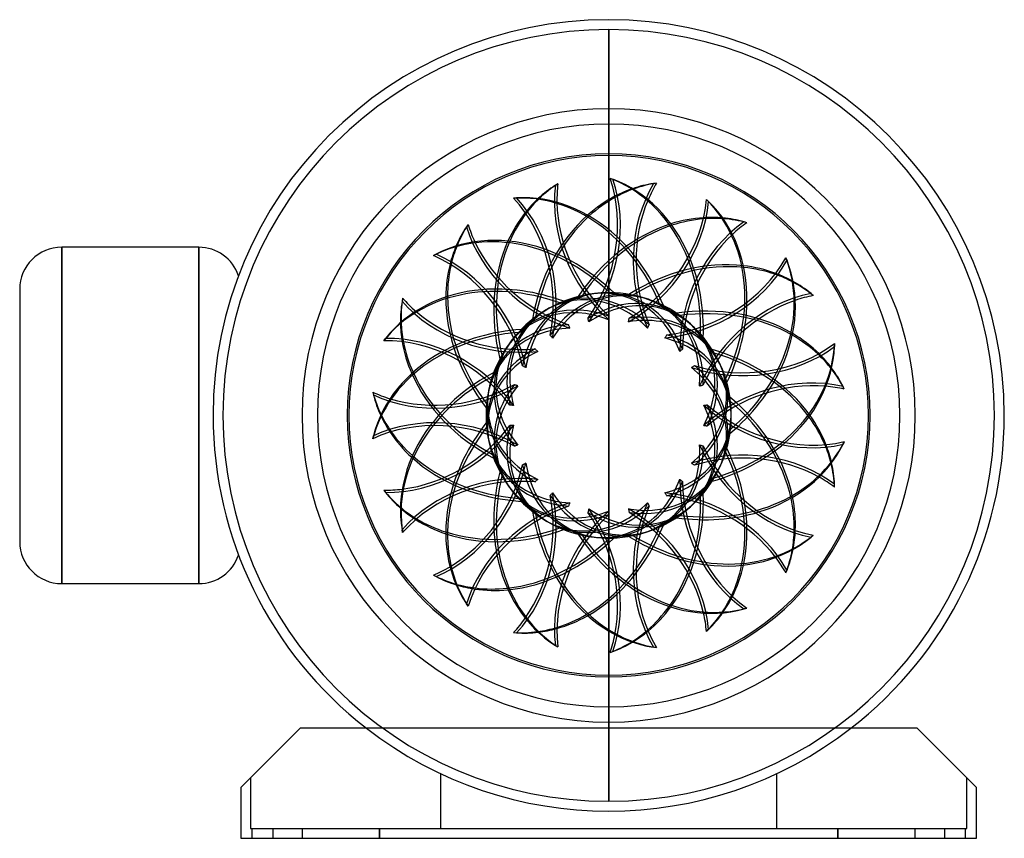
# Model space of a CAD drawing. Header units: millimetres. Extents: x -238 to 160, y -171 to 160.
import ezdxf

# ---------------------------------------------------------------- set-up
doc = ezdxf.new("R2010")
doc.units = ezdxf.units.MM
doc.layers.add('HIDDEN', color=7, linetype='Continuous')
doc.layers.add('THICK', color=7, linetype='Continuous')

msp = doc.modelspace()

# ---------------------------------------------------------------- linework, layer by layer
at = {"layer": 'HIDDEN'}
for p, q in [((0, 105.76), (0, 156)), ((0, 156), (0, 105.76)), ((0, 0), (0, 75.16)), ((0, 75.16), (0, 0)), ((-221.2, -68), (-221.2, 68)), ((-221.2, 68), (-221.2, 68)), ((-165.8, 68), (-165.8, 68)), ((-165.8, -68), (-165.8, 68)), ((-149.7, 56.47), (-149.7, 56.47)), ((-238.2, 51), (-238.2, 51)), ((0.04, 39.64), (0.06, 39.88)), ((0.06, 39.88), (0.09, 40.12)), ((-16.16, 36.46), (-16.23, 36.69)), ((-16.09, 36.23), (-16.16, 36.46)), ((-16, 36.01), (-16.09, 36.23)), ((-15.91, 35.78), (-16, 36.01)), ((0.02, 39.16), (0.03, 39.4)), ((0.02, 38.91), (0.02, 39.16)), ((0.03, 38.67), (0.02, 38.91)), ((0.03, 39.4), (0.04, 39.64)), ((15.95, 35.76), (16.05, 35.98)), ((16.05, 35.98), (16.16, 36.2)), ((16.16, 36.2), (16.28, 36.41)), ((16.28, 36.41), (16.4, 36.61)), ((-15.81, 35.56), (-15.91, 35.78)), ((-15.7, 35.34), (-15.81, 35.56)), ((15.76, 35.31), (15.85, 35.54)), ((15.85, 35.54), (15.95, 35.76)), ((-29.6, 26.74), (-29.75, 26.92)), ((-29.43, 26.56), (-29.6, 26.74)), ((-29.26, 26.39), (-29.43, 26.56)), ((-29.09, 26.22), (-29.26, 26.39)), ((-28.9, 26.06), (-29.09, 26.22)), ((-28.71, 25.9), (-28.9, 26.06)), ((28.76, 25.85), (28.93, 26.02)), ((28.93, 26.02), (29.12, 26.19)), ((29.12, 26.19), (29.3, 26.35)), ((29.3, 26.35), (29.49, 26.5)), ((29.49, 26.5), (29.68, 26.64)), ((29.68, 26.64), (29.88, 26.78)), ((-37.91, 12.39), (-38.13, 12.49)), ((-37.69, 12.29), (-37.91, 12.39)), ((-37.47, 12.2), (-37.69, 12.29)), ((-37.24, 12.12), (-37.47, 12.2)), ((-37, 12.05), (-37.24, 12.12)), ((-36.76, 11.98), (-37, 12.05)), ((36.78, 11.92), (37.02, 12)), ((37.02, 12), (37.25, 12.08)), ((37.25, 12.08), (37.48, 12.15)), ((37.48, 12.15), (37.72, 12.21)), ((37.72, 12.21), (37.95, 12.26)), ((37.95, 12.26), (38.19, 12.31)), ((0, -87.21), (0, 0)), ((0, 0), (0, -87.21)), ((-39.67, -4.11), (-39.91, -4.1)), ((-39.43, -4.1), (-39.67, -4.11)), ((-39.19, -4.09), (-39.43, -4.1)), ((-38.95, -4.07), (-39.19, -4.09)), ((-38.7, -4.04), (-38.95, -4.07)), ((-38.46, -4.01), (-38.7, -4.04)), ((38.45, -4.07), (38.7, -4.09)), ((38.7, -4.09), (38.94, -4.11)), ((38.94, -4.11), (39.18, -4.15)), ((39.18, -4.15), (39.42, -4.19)), ((39.42, -4.19), (39.66, -4.23)), ((39.66, -4.23), (39.89, -4.29)), ((-34.57, -19.89), (-34.79, -19.98)), ((-34.35, -19.79), (-34.57, -19.89)), ((-34.14, -19.68), (-34.35, -19.79)), ((-33.92, -19.56), (-34.14, -19.68)), ((-33.71, -19.44), (-33.92, -19.56)), ((-33.5, -19.3), (-33.71, -19.44)), ((33.47, -19.36), (33.69, -19.48)), ((33.69, -19.48), (33.9, -19.6)), ((33.9, -19.6), (34.11, -19.73)), ((34.11, -19.73), (34.31, -19.86)), ((34.31, -19.86), (34.51, -20)), ((34.51, -20), (34.7, -20.14)), ((-23.03, -31.67), (-23.18, -31.86)), ((-22.89, -31.47), (-23.03, -31.67)), ((-22.75, -31.26), (-22.89, -31.47)), ((22.7, -31.3), (22.85, -31.49)), ((22.85, -31.49), (23, -31.69)), ((23, -31.69), (23.14, -31.89)), ((-23.5, -32.23), (-23.66, -32.4)), ((-23.34, -32.05), (-23.5, -32.23)), ((-23.18, -31.86), (-23.34, -32.05)), ((23.14, -31.89), (23.27, -32.1)), ((23.27, -32.1), (23.39, -32.3)), ((23.39, -32.3), (23.51, -32.51)), ((-8.36, -39), (-8.43, -39.23)), ((-8.28, -38.77), (-8.36, -39)), ((-8.22, -38.54), (-8.28, -38.77)), ((-8.16, -38.3), (-8.22, -38.54)), ((-8.11, -38.06), (-8.16, -38.3)), ((-8.07, -37.81), (-8.11, -38.06)), ((8.01, -37.83), (8.07, -38.07)), ((8.07, -38.07), (8.12, -38.31)), ((8.12, -38.31), (8.17, -38.55)), ((8.17, -38.55), (8.2, -38.79)), ((8.2, -38.79), (8.23, -39.03)), ((8.23, -39.03), (8.25, -39.26)), ((-238.2, -51), (-238.2, -51)), ((-149.7, -56.47), (-149.7, -56.47)), ((-221.2, -68), (-221.2, -68)), ((-165.8, -68), (-165.8, -68)), ((0, -156), (0, -105.76)), ((0, -105.76), (0, -156)), ((-124.8, -126.48), (-124.8, -126.48)), ((-124.8, -126.48), (-124.8, -126.48)), ((124.8, -126.48), (124.8, -126.48)), ((124.8, -126.48), (124.8, -126.48)), ((-144.8, -146.48), (-144.8, -146.48)), ((-144.8, -146.48), (-144.8, -167)), ((-68, -144.83), (-68, -144.83)), ((-68, -144.83), (-68, -144.83)), ((-68, -144.83), (-68, -167)), ((68, -144.83), (68, -144.83)), ((68, -144.83), (68, -144.83)), ((68, -167), (68, -144.83)), ((144.8, -146.48), (144.8, -146.48)), ((144.8, -167), (144.8, -146.48)), ((-148.8, -150.48), (-148.8, -150.48)), ((148.8, -150.48), (148.8, -150.48)), ((-144.8, -167), (-144.8, -167)), ((-144.8, -167), (144.8, -167)), ((-144.25, -167), (-144.25, -171)), ((-144.25, -167), (-144.25, -171)), ((-144.25, -167), (-144.25, -171)), ((-135.75, -171), (-135.75, -167)), ((-135.75, -171), (-135.75, -167)), ((-135.75, -171), (-135.75, -167)), ((-124, -167), (-124, -171)), ((-124, -167), (-124, -167)), ((-124, -167), (-124, -167)), ((-92.72, -167.57), (-92.72, -167)), ((-92.72, -167), (-92.72, -167.57)), ((-68, -167), (-68, -167)), ((-68, -167), (-68, -167)), ((68, -167), (68, -167)), ((68, -167), (68, -167)), ((92.72, -167), (92.72, -167.57)), ((92.72, -167.57), (92.72, -167)), ((124, -171), (124, -167)), ((124, -167), (124, -167)), ((124, -167), (124, -167)), ((135.75, -167), (135.75, -171)), ((135.75, -167), (135.75, -171)), ((135.75, -167), (135.75, -171)), ((144.25, -171), (144.25, -167)), ((144.25, -171), (144.25, -167)), ((144.25, -171), (144.25, -167)), ((144.8, -167), (144.8, -167)), ((-148.8, -171), (-148.8, -171)), ((-124, -171), (-124, -171)), ((-124, -171), (-124, -171)), ((-92.72, -168.14), (-92.72, -167.57)), ((-92.72, -167.57), (-92.72, -168.14)), ((-92.72, -168.71), (-92.72, -168.14)), ((-92.72, -168.14), (-92.72, -168.71)), ((-92.72, -169.29), (-92.72, -168.71)), ((-92.72, -168.71), (-92.72, -169.29)), ((-92.72, -169.86), (-92.72, -169.29)), ((-92.72, -169.29), (-92.72, -169.86)), ((-92.72, -170.43), (-92.72, -169.86)), ((-92.72, -169.86), (-92.72, -170.43)), ((-92.72, -171), (-92.72, -170.43)), ((-92.72, -170.43), (-92.72, -171)), ((92.72, -167.57), (92.72, -168.14)), ((92.72, -168.14), (92.72, -167.57)), ((92.72, -168.14), (92.72, -168.71)), ((92.72, -168.71), (92.72, -168.14)), ((92.72, -168.71), (92.72, -169.29)), ((92.72, -169.29), (92.72, -168.71)), ((92.72, -169.29), (92.72, -169.86)), ((92.72, -169.86), (92.72, -169.29)), ((92.72, -169.86), (92.72, -170.43)), ((92.72, -170.43), (92.72, -169.86)), ((92.72, -170.43), (92.72, -171)), ((92.72, -171), (92.72, -170.43)), ((124, -171), (124, -171)), ((124, -171), (124, -171)), ((148.8, -171), (148.8, -171))]:
    msp.add_line(p, q, dxfattribs=at)
for radius, start, end in [(156, 0, 180), (49.6, 96.2252, 115.8525), (49.6, 72.2252, 91.8525), (49.6, 48.2252, 67.8525), (49.6, 120.2252, 139.8525), (49.6, 24.2252, 43.8525), (49.6, 144.2252, 163.8525), (49.6, 0.2252, 19.8525), (49.6, 168.2252, 180), (156, 180, 0), (0.001, 180, 0), (0.001, 0, 180), (49.6, 180, 187.8524), (49.6, 336.2252, 355.8525), (49.6, 192.2252, 211.8524), (49.6, 312.2252, 331.8525), (49.6, 216.2252, 235.8525), (49.6, 288.2252, 307.8525), (49.6, 240.2252, 259.8525), (49.6, 264.2252, 283.8525), (160, 232.2322, 307.7677)]:
    msp.add_arc((0, 0), radius, start, end, dxfattribs=at)
for centre, major_axis, ratio, start_param, end_param in [((-24.49, 25.83), (22.99, 70.76), 0.809017, -1.217879, -0.037098), ((25.03, 77.03), (27.28, -47.25), 0.809017, -2.31976, -1.181021), ((28.15, 20.05), (-7.78, 73.99), 0.809017, 0.182614, 0.309043), ((54.2, 60.19), (5.7, -54.26), 0.809017, -2.31976, -1.181021), ((-32.88, 13.64), (-7.78, 73.99), 0.809017, -1.217879, -0.037098), ((17.56, 29.77), (-37.2, 64.43), 0.809017, 0.182614, 0.309043), ((18.58, 30.36), (37.2, -64.43), 0.809017, -2.943854, -2.812663), ((29.32, 20.18), (7.78, -73.99), 0.809017, -2.943854, -2.812663), ((26.04, 77.62), (-27.28, 47.25), 0.809017, 0.96933, 1.936302), ((55.36, 60.32), (-5.7, 54.26), 0.809017, 0.96933, 1.936302), ((-11.86, 33.56), (49.78, 55.29), 0.809017, -1.217879, -0.037098), ((28.15, 20.05), (-7.78, 73.99), 0.809017, 0.523599, 1.230431), ((29.32, 20.18), (7.78, -73.99), 0.809017, -2.606681, -1.923714), ((34.99, 6.5), (-22.99, -70.76), 0.809017, -2.943854, -2.812663), ((33.88, 6.87), (22.99, 70.76), 0.809017, 0.182614, 0.309043), ((-35.58, -0.91), (-37.2, 64.43), 0.809017, -1.217879, -0.037098), ((-8.47, 80.55), (44.14, -32.07), 0.809017, -2.31976, -1.181021), ((33.88, 6.87), (22.99, 70.76), 0.809017, 0.523599, 1.230431), ((34.99, 6.5), (-22.99, -70.76), 0.809017, -2.606681, -1.923714), ((73.99, 32.95), (-16.86, -51.89), 0.809017, -2.31976, -1.181021), ((-31.71, 13.76), (7.78, -73.99), 0.809017, 1.911162, 2.391197), ((75.11, 32.58), (16.86, 51.89), 0.809017, 0.96933, 1.936302), ((3.94, 34.34), (-60.19, 43.73), 0.809017, 0.182614, 0.309043), ((4.63, 35.29), (60.19, -43.73), 0.809017, -2.943854, -2.812663), ((-7.78, 81.5), (-44.14, 32.07), 0.809017, 0.96933, 1.936302), ((17.56, 29.77), (-37.2, 64.43), 0.809017, 0.523599, 1.230431), ((18.58, 30.36), (37.2, -64.43), 0.809017, -2.606681, -1.923714), ((-34.56, -0.33), (37.2, -64.43), 0.809017, 1.911162, 2.391197), ((-23.37, 25.47), (-22.99, -70.76), 0.809017, 1.911162, 2.391197), ((33.74, -7.5), (49.78, 55.29), 0.809017, 0.523599, 1.230431), ((34.61, -8.29), (-49.78, -55.29), 0.809017, -2.606681, -1.923714), ((2.81, 35.48), (67.97, 30.26), 0.809017, -1.217879, -0.037098), ((34.61, -8.29), (-49.78, -55.29), 0.809017, -2.943854, -2.812663), ((33.74, -7.5), (49.78, 55.29), 0.809017, 0.182614, 0.309043), ((-32.13, -15.31), (-60.19, 43.73), 0.809017, -1.217879, -0.037098), ((-31.44, -14.36), (60.19, -43.73), 0.809017, 1.911162, 2.391197), ((6.87, 0.72), (-5.04, 47.92), 0.809017, -0.34236, 0.766868), ((3.94, 34.34), (-60.19, 43.73), 0.809017, 0.523599, 1.230431), ((4.63, 35.29), (60.19, -43.73), 0.809017, -2.606681, -1.923714), ((5.98, 3.45), (-24.09, 41.73), 0.809017, -0.34236, 0.766868), ((-8.04, -0.85), (-4.98, 47.39), 0.809017, -0.79217, 0.408491), ((-6.87, -0.72), (5.04, -47.92), 0.809017, 2.374724, 3.483952), ((7, 4.04), (23.83, -41.27), 0.809017, 2.733102, 3.326137), ((-7.69, 2.5), (14.73, 45.32), 0.809017, -0.79217, 0.408491), ((6.57, -2.13), (14.89, 45.83), 0.809017, -0.34236, 0.766868), ((0, 0), (-42.95, -24.8), 1, -2.062064, -1.985745), ((-6.57, 2.13), (-14.89, -45.83), 0.809017, 2.374724, 3.483952), ((8.04, 0.85), (4.98, -47.39), 0.809017, 2.733102, 3.326137), ((-6.01, 5.41), (31.89, 35.41), 0.809017, -0.79217, 0.408491), ((81, 0), (-36.51, -40.55), 0.809017, -2.31976, -1.181021), ((-40.5, 70.14), (53.37, -11.34), 0.809017, -2.31976, -1.181021), ((-7, -4.04), (-23.83, 41.27), 0.809017, -0.79217, 0.408491), ((-5.98, -3.45), (24.09, -41.73), 0.809017, 2.374724, 3.483952), ((4.75, 6.54), (38.55, -28.01), 0.809017, 2.733102, 3.326137), ((0, 0), (-29.15, -40.13), 1, -2.062064, -1.985745), ((0, 0), (-49.33, -5.18), 1, -2.062064, -1.985745), ((7.69, -2.5), (-14.73, -45.32), 0.809017, 2.733102, 3.326137), ((-5.13, 4.62), (-32.24, -35.81), 0.809017, 2.374724, 3.483952), ((81.87, -0.78), (36.51, 40.55), 0.809017, 0.96933, 1.936302), ((-10.99, 32.77), (-49.78, -55.29), 0.809017, 1.911162, 2.391197), ((-40.26, 71.29), (-53.37, 11.34), 0.809017, 0.96933, 1.936302), ((4.06, 5.59), (-38.98, 28.32), 0.809017, -0.34236, 0.766868), ((5.13, -4.62), (32.24, 35.81), 0.809017, -0.34236, 0.766868), ((27.77, -20.58), (67.97, 30.26), 0.809017, 0.523599, 1.230431), ((28.25, -21.65), (-67.97, -30.26), 0.809017, -2.606681, -1.923714), ((-10.37, 32.97), (-72.77, 15.47), 0.809017, 0.182614, 0.309043), ((-10.13, 34.12), (72.77, -15.47), 0.809017, -2.943854, -2.812663), ((-4.06, -5.59), (38.98, -28.32), 0.809017, 2.374724, 3.483952), ((-3.29, 7.39), (43.54, 19.38), 0.809017, -0.79217, 0.408491), ((0, 0), (-47.17, 15.33), 1, -2.062064, -1.985745), ((-2.81, 6.31), (-44.02, -19.6), 0.809017, 2.374724, 3.483952), ((-23.13, -27.05), (-72.77, 15.47), 0.809017, -1.217879, -0.037098), ((-22.89, -25.9), (72.77, -15.47), 0.809017, 1.911162, 2.391197), ((-4.75, -6.54), (-38.55, 28.01), 0.809017, -0.79217, 0.408491), ((1.68, 7.91), (46.61, -9.91), 0.809017, 2.733102, 3.326137), ((0, 0), (-10.31, -48.52), 1, -2.062064, -1.985745), ((2.81, -6.31), (44.02, 19.6), 0.809017, -0.34236, 0.766868), ((6.01, -5.41), (-31.89, -35.41), 0.809017, 2.733102, 3.326137), ((1.44, 6.76), (-47.13, 10.02), 0.809017, -0.34236, 0.429171), ((17, 31.27), (74.4, 0), 0.809017, -1.217879, -0.037098), ((-1.44, -6.76), (47.13, -10.02), 0.809017, 2.374724, 3.226277), ((-1.68, -7.91), (-46.61, 9.91), 0.809017, -0.79217, 0.052713), ((17, -30.1), (74.4, 0), 0.809017, 0.523599, 1.230431), ((17, -31.27), (-74.4, 0), 0.809017, -2.606681, -1.923714), ((28.25, -21.65), (-67.97, -30.26), 0.809017, -2.943854, -2.812663), ((27.77, -20.58), (67.97, 30.26), 0.809017, 0.182614, 0.309043), ((0, 8.08), (47.66, 0), 0.809017, -0.79217, 0.408491), ((0, -6.91), (48.19, 0), 0.809017, -0.34236, 0.766868), ((0, 6.91), (-48.19, 0), 0.809017, 2.374724, 3.483952), ((0, 0), (-36.86, 33.19), 1, -2.062064, -1.985745), ((-10.37, 32.97), (-72.77, 15.47), 0.809017, 0.523599, 1.230431), ((-10.13, 34.12), (72.77, -15.47), 0.809017, -2.606681, -1.923714), ((-10.37, -32.97), (72.77, 15.47), 0.809017, 1.911162, 2.391197), ((74, -32.94), (-49.84, -22.19), 0.809017, -2.31976, -1.181021), ((3.29, -7.39), (-43.54, -19.38), 0.809017, 2.733102, 3.326137), ((3.29, 34.41), (-67.97, -30.26), 0.809017, 1.911162, 2.391197), ((-65.53, 47.61), (53.37, 11.34), 0.809017, -2.31976, -1.181021), ((-65.77, 48.76), (-53.37, -11.34), 0.809017, 0.96933, 1.936302), ((-10.13, -34.12), (-72.77, -15.47), 0.809017, -1.217879, -0.037098), ((-1.68, 7.91), (46.61, 9.91), 0.809017, 2.733102, 3.088879), ((0, 0), (-10.31, 48.52), 1, 1.079529, 1.155848), ((1.44, -6.76), (47.13, 10.02), 0.809017, 2.374724, 2.712422), ((1.68, -7.91), (-46.61, -9.91), 0.809017, -0.79217, -0.461142), ((74.47, -34.02), (49.84, 22.19), 0.809017, 0.96933, 1.936302), ((-1.44, 6.76), (-47.13, -10.02), 0.809017, -0.34236, -0.084684), ((-2.81, -6.31), (44.02, -19.6), 0.809017, -0.34236, 0.766868), ((3.29, -34.41), (67.97, -30.26), 0.809017, 0.523599, 1.230431), ((2.81, -35.48), (-67.97, 30.26), 0.809017, -2.606681, -1.923714), ((-22.89, 25.9), (-72.77, -15.47), 0.809017, 0.182614, 0.309043), ((-23.13, 27.05), (72.77, 15.47), 0.809017, -2.943854, -2.812663), ((-1.44, -6.76), (47.13, -10.02), 0.809017, -3.056908, -2.799233), ((-1.68, -7.91), (-46.61, 9.91), 0.809017, 0.052713, 0.408491), ((-1.44, 6.76), (-47.13, -10.02), 0.809017, -0.084684, 0.766868), ((-1.68, 7.91), (46.61, 9.91), 0.809017, 3.088879, 3.326137), ((1.68, -7.91), (-46.61, -9.91), 0.809017, -0.461142, 0.408491), ((1.44, 6.76), (-47.13, 10.02), 0.809017, 0.429171, 0.766868), ((0, 0), (0, -0.001), 1, -1.570796, 1.570796), ((0, 0), (0, 0.001), 1, -1.570796, 1.570796), ((3.29, 7.39), (43.54, -19.38), 0.809017, -0.79217, 0.408491), ((0, 0), (-20.17, 45.31), 1, -2.062064, -1.989675), ((0, 0), (-20.17, 45.31), 1, -1.989675, -1.985745), ((3.94, -34.34), (60.19, 43.73), 0.809017, 1.911162, 2.391197), ((1.44, -6.76), (47.13, 10.02), 0.809017, 2.712422, 3.483952), ((2.81, 6.31), (-44.02, 19.6), 0.809017, 2.374724, 3.483952), ((0, -8.08), (-47.66, 0), 0.809017, 2.733102, 3.326137), ((-79.23, 16.84), (44.14, 32.07), 0.809017, -2.31976, -1.181021), ((-79.92, 17.79), (-44.14, -32.07), 0.809017, 0.96933, 1.936302), ((4.63, -35.29), (-60.19, -43.73), 0.809017, -1.217879, -0.037098), ((0, 0), (-29.15, 40.13), 1, 1.079529, 1.155848), ((-4.75, 6.54), (38.55, 28.01), 0.809017, 2.733102, 3.326137), ((4.06, -5.59), (38.98, 28.32), 0.809017, 2.374724, 3.483952), ((4.75, -6.54), (-38.55, -28.01), 0.809017, -0.79217, 0.408491), ((-4.06, 5.59), (-38.98, -28.32), 0.809017, -0.34236, 0.766868), ((28.25, 21.65), (67.97, -30.26), 0.809017, -1.217879, -0.037098), ((17, 30.1), (-74.4, 0), 0.809017, 1.911162, 2.391197), ((17, -31.27), (-74.4, 0), 0.809017, -2.943854, -2.812663), ((17, -30.1), (74.4, 0), 0.809017, 0.182614, 0.309043), ((-5.13, -4.62), (32.24, -35.81), 0.809017, -0.34236, 0.766868), ((54.2, -60.19), (-54.56, 0), 0.809017, -2.31976, -1.181021), ((54.2, -61.37), (54.56, 0), 0.809017, 0.96933, 1.936302), ((-11.86, -33.56), (-49.78, 55.29), 0.809017, -2.606681, -1.923714), ((-10.99, -32.77), (49.78, -55.29), 0.809017, 0.523599, 1.230431), ((-22.89, 25.9), (-72.77, -15.47), 0.809017, 0.523599, 1.230431), ((-23.13, 27.05), (72.77, 15.47), 0.809017, -2.606681, -1.923714), ((-79.23, -16.84), (27.28, 47.25), 0.809017, -2.31976, -1.181021), ((7, -4.04), (-23.83, -41.27), 0.809017, -0.79217, 0.408491), ((6.01, 5.41), (31.89, -35.41), 0.809017, -0.79217, 0.408491), ((-80.24, -16.26), (-27.28, -47.25), 0.809017, 0.96933, 1.936302), ((17.56, -29.77), (37.2, 64.43), 0.809017, 1.911162, 2.391197), ((5.98, -3.45), (24.09, 41.73), 0.809017, 2.374724, 3.483952), ((5.13, 4.62), (-32.24, 35.81), 0.809017, 2.374724, 3.483952), ((-3.29, -7.39), (-43.54, 19.38), 0.809017, 2.733102, 3.326137), ((0, 0), (0, 49.6), 1, -2.062064, -1.985745), ((18.58, -30.36), (-37.2, -64.43), 0.809017, -1.217879, -0.037098), ((0, 0), (-42.95, 24.8), 1, 1.079529, 1.155848), ((-7, 4.04), (23.83, 41.27), 0.809017, 2.733102, 3.326137), ((-6.57, -2.13), (14.89, -45.83), 0.809017, -0.34236, 0.766868), ((-5.98, 3.45), (-24.09, -41.73), 0.809017, -0.34236, 0.766868), ((-65.53, -47.61), (5.7, 54.26), 0.809017, -2.31976, -1.181021), ((8.04, -0.85), (-4.98, -47.39), 0.809017, -0.79217, 0.408491), ((25.03, -77.03), (-49.84, 22.19), 0.809017, -2.31976, -1.181021), ((-23.37, -25.47), (22.99, -70.76), 0.809017, 0.523599, 1.230431), ((-66.7, -47.49), (-5.7, -54.26), 0.809017, 0.96933, 1.936302), ((6.87, -0.72), (5.04, 47.92), 0.809017, 2.374724, 3.483952), ((7.69, 2.5), (14.73, -45.32), 0.809017, -0.79217, 0.408491), ((-6.01, -5.41), (-31.89, 35.41), 0.809017, 2.733102, 3.326137), ((24.55, -78.11), (49.84, -22.19), 0.809017, 0.96933, 1.936302), ((-24.49, -25.83), (-22.99, 70.76), 0.809017, -2.606681, -1.923714), ((-31.44, 14.36), (-60.19, -43.73), 0.809017, 0.182614, 0.309043), ((-32.13, 15.31), (60.19, 43.73), 0.809017, -2.943854, -2.812663), ((28.15, -20.05), (7.78, 73.99), 0.809017, 1.911162, 2.391197), ((-6.87, 0.72), (-5.04, -47.92), 0.809017, -0.34236, 0.766868), ((6.57, 2.13), (-14.89, 45.83), 0.809017, 2.374724, 3.483952), ((-41.61, -70.51), (16.86, -51.89), 0.809017, 0.96933, 1.936302), ((-40.5, -70.15), (-16.86, 51.89), 0.809017, -2.31976, -1.181021), ((-8.46, -80.55), (-36.51, 40.55), 0.809017, -2.31976, -1.181021), ((-9.34, -81.34), (36.51, -40.55), 0.809017, 0.96933, 1.936302), ((27.77, 20.58), (-67.97, 30.26), 0.809017, 1.911162, 2.391197), ((0, 0), (-20.17, -45.31), 1, 1.079529, 1.155848), ((29.32, -20.18), (-7.78, -73.99), 0.809017, -1.217879, -0.037098), ((0, 0), (5.18, 49.33), 1, 2.650325, 2.726644), ((-8.04, 0.85), (4.98, 47.39), 0.809017, 2.733102, 3.326137), ((-32.13, 15.31), (60.19, 43.73), 0.809017, -2.606681, -1.923714), ((-31.44, 14.36), (-60.19, -43.73), 0.809017, 0.523599, 1.230431), ((-32.88, -13.64), (7.78, 73.99), 0.809017, -2.606681, -1.923714), ((-7.69, -2.5), (-14.73, 45.32), 0.809017, 2.733102, 3.326137), ((-31.71, -13.76), (-7.78, -73.99), 0.809017, 0.523599, 1.230431), ((0, 0), (-33.19, 36.86), 1, 2.650325, 2.726644), ((2.81, -35.48), (-67.97, 30.26), 0.809017, -2.943854, -2.812663), ((3.29, -34.41), (67.97, -30.26), 0.809017, 0.182614, 0.309043), ((-35.58, 0.91), (37.2, 64.43), 0.809017, -2.606681, -1.923714), ((-34.56, 0.33), (-37.2, -64.43), 0.809017, 0.523599, 1.230431), ((33.88, -6.87), (-22.99, 70.76), 0.809017, 1.911162, 2.391197), ((34.99, -6.5), (22.99, -70.76), 0.809017, -1.217879, -0.037098), ((0, 0), (-47.17, -15.33), 1, 1.079529, 1.155848), ((33.74, 7.5), (-49.78, 55.29), 0.809017, 1.911162, 2.391197), ((34.61, 8.29), (49.78, -55.29), 0.809017, -1.217879, -0.037098), ((-35.58, 0.91), (37.2, 64.43), 0.809017, -2.943854, -2.812663), ((-34.56, 0.33), (-37.2, -64.43), 0.809017, 0.182614, 0.309043), ((-11.86, -33.56), (-49.78, 55.29), 0.809017, -2.943854, -2.812663), ((-10.99, -32.77), (49.78, -55.29), 0.809017, 0.182614, 0.309043), ((-32.88, -13.64), (7.78, 73.99), 0.809017, -2.943854, -2.812663), ((-31.71, -13.76), (-7.78, -73.99), 0.809017, 0.182614, 0.309043), ((-24.49, -25.83), (-22.99, 70.76), 0.809017, -2.943854, -2.812663), ((-23.37, -25.47), (22.99, -70.76), 0.809017, 0.182614, 0.309043)]:
    msp.add_ellipse(centre, major_axis=major_axis, ratio=ratio, start_param=start_param, end_param=end_param, dxfattribs=at)
at = {"layer": 'THICK'}
for p, q in [((0, 75.16), (0, 105.76)), ((0, 105.76), (0, 75.16)), ((0.61, 95.85), (1.73, 95.49)), ((-20.53, 93.63), (-21.54, 93.04)), ((19.33, 93.88), (18.16, 93.76)), ((-38.43, 87.81), (-37.26, 87.94)), ((39.54, 87.32), (40.42, 86.53)), ((-56.83, 77.19), (-57.53, 76.24)), ((55.85, 77.9), (54.73, 78.27)), ((-165.8, 68), (-221.2, 68)), ((-221.2, 68), (-221.2, -68)), ((-165.8, 68), (-165.8, -68)), ((-70.82, 64.59), (-69.8, 65.18)), ((71.64, 63.68), (72.12, 62.61)), ((-238.2, 51), (-238.2, -51)), ((82.7, 48.45), (81.83, 49.24)), ((-83.32, 47.4), (-83.56, 46.25)), ((-8.36, 39), (-8.43, 39.23)), ((-8.28, 38.77), (-8.36, 39)), ((-8.22, 38.54), (-8.28, 38.77)), ((-8.16, 38.3), (-8.22, 38.54)), ((-8.11, 38.06), (-8.16, 38.3)), ((-8.07, 37.81), (-8.11, 38.06)), ((8.01, 37.83), (8.07, 38.07)), ((8.07, 38.07), (8.12, 38.31)), ((8.12, 38.31), (8.17, 38.55)), ((8.17, 38.55), (8.2, 38.79)), ((8.2, 38.79), (8.23, 39.03)), ((8.23, 39.03), (8.25, 39.26)), ((-23.5, 32.23), (-23.66, 32.4)), ((-23.34, 32.05), (-23.5, 32.23)), ((-23.18, 31.86), (-23.34, 32.05)), ((-23.03, 31.67), (-23.18, 31.86)), ((23, 31.69), (23.14, 31.89)), ((23.14, 31.89), (23.27, 32.1)), ((23.27, 32.1), (23.39, 32.3)), ((23.39, 32.3), (23.51, 32.51)), ((-90.97, 30.2), (-90.28, 31.15)), ((-22.89, 31.47), (-23.03, 31.67)), ((-22.75, 31.26), (-22.89, 31.47)), ((22.7, 31.3), (22.85, 31.49)), ((22.85, 31.49), (23, 31.69)), ((91.35, 29.04), (91.35, 27.86)), ((-34.57, 19.89), (-34.79, 19.98)), ((34.31, 19.86), (34.51, 20)), ((34.51, 20), (34.7, 20.14)), ((-34.35, 19.79), (-34.57, 19.89)), ((-34.14, 19.68), (-34.35, 19.79)), ((-33.92, 19.56), (-34.14, 19.68)), ((-33.71, 19.44), (-33.92, 19.56)), ((-33.5, 19.3), (-33.71, 19.44)), ((33.47, 19.36), (33.69, 19.48)), ((33.69, 19.48), (33.9, 19.6)), ((33.9, 19.6), (34.11, 19.73)), ((34.11, 19.73), (34.31, 19.86)), ((-95.39, 9.41), (-95.15, 8.26)), ((95.26, 10.63), (94.78, 11.7)), ((-39.67, 4.11), (-39.91, 4.1)), ((-39.43, 4.1), (-39.67, 4.11)), ((-39.19, 4.09), (-39.43, 4.1)), ((-38.95, 4.07), (-39.19, 4.09)), ((-38.7, 4.04), (-38.95, 4.07)), ((-38.46, 4.01), (-38.7, 4.04)), ((38.45, 4.07), (38.7, 4.09)), ((38.7, 4.09), (38.94, 4.11)), ((38.94, 4.11), (39.18, 4.15)), ((39.18, 4.15), (39.42, 4.19)), ((39.42, 4.19), (39.66, 4.23)), ((39.66, 4.23), (39.89, 4.29)), ((-95.39, -9.41), (-95.15, -8.26)), ((36.78, -11.92), (37.02, -12)), ((95.26, -10.63), (94.78, -11.7)), ((-37.91, -12.39), (-38.13, -12.49)), ((-37.69, -12.29), (-37.91, -12.39)), ((-37.47, -12.2), (-37.69, -12.29)), ((-37.24, -12.12), (-37.47, -12.2)), ((-37, -12.05), (-37.24, -12.12)), ((-36.76, -11.98), (-37, -12.05)), ((37.02, -12), (37.25, -12.08)), ((37.25, -12.08), (37.48, -12.15)), ((37.48, -12.15), (37.72, -12.21)), ((37.72, -12.21), (37.95, -12.26)), ((37.95, -12.26), (38.19, -12.31)), ((-29.6, -26.74), (-29.75, -26.92)), ((-29.43, -26.56), (-29.6, -26.74)), ((-29.26, -26.39), (-29.43, -26.56)), ((-29.09, -26.22), (-29.26, -26.39)), ((-28.9, -26.06), (-29.09, -26.22)), ((-28.71, -25.9), (-28.9, -26.06)), ((28.76, -25.85), (28.93, -26.02)), ((28.93, -26.02), (29.12, -26.19)), ((29.12, -26.19), (29.3, -26.35)), ((29.3, -26.35), (29.49, -26.5)), ((29.49, -26.5), (29.68, -26.64)), ((29.68, -26.64), (29.88, -26.78)), ((91.35, -29.04), (91.35, -27.86)), ((-90.97, -30.2), (-90.28, -31.15)), ((-15.91, -35.78), (-16, -36.01)), ((-15.81, -35.56), (-15.91, -35.78)), ((-15.7, -35.34), (-15.81, -35.56)), ((15.76, -35.31), (15.85, -35.54)), ((15.85, -35.54), (15.95, -35.76)), ((15.95, -35.76), (16.05, -35.98)), ((-16.16, -36.46), (-16.23, -36.69)), ((-16.09, -36.23), (-16.16, -36.46)), ((-16, -36.01), (-16.09, -36.23)), ((0.03, -38.67), (0.02, -38.91)), ((0.02, -38.91), (0.02, -39.16)), ((0.02, -39.16), (0.03, -39.4)), ((0.03, -39.4), (0.04, -39.64)), ((0.04, -39.64), (0.06, -39.88)), ((16.05, -35.98), (16.16, -36.2)), ((16.16, -36.2), (16.28, -36.41)), ((16.28, -36.41), (16.4, -36.61)), ((0.06, -39.88), (0.09, -40.12)), ((-83.32, -47.4), (-83.56, -46.25)), ((82.7, -48.45), (81.83, -49.24)), ((71.64, -63.68), (72.12, -62.61)), ((-70.82, -64.59), (-69.8, -65.18)), ((-221.2, -68), (-165.8, -68)), ((-56.83, -77.19), (-57.53, -76.24)), ((55.85, -77.9), (54.73, -78.27)), ((0, -105.76), (0, -87.21)), ((0, -87.21), (0, -105.76)), ((39.54, -87.32), (40.42, -86.53)), ((-38.43, -87.81), (-37.26, -87.94)), ((-20.53, -93.63), (-21.54, -93.04)), ((0.61, -95.85), (1.73, -95.49)), ((19.33, -93.88), (18.16, -93.76)), ((-124.8, -126.48), (-148.8, -150.48)), ((124.8, -126.48), (-124.8, -126.48)), ((148.8, -150.48), (124.8, -126.48)), ((-148.8, -150.48), (-148.8, -171)), ((148.8, -171), (148.8, -150.48)), ((-148.8, -171), (148.8, -171))]:
    msp.add_line(p, q, dxfattribs=at)
for radius, start, end in [(160, 0, 180), (124, 0, 180), (117.8, 90, 270), (117.8, 270, 90), (105.76, 90, 270), (105.04, 90, 270), (105.76, 270, 90), (105.04, 270, 90), (124, 180, 0), (160, 307.7677, 0), (160, 180, 232.2322)]:
    msp.add_arc((0, 0), radius, start, end, dxfattribs=at)
for centre, major_axis, ratio, start_param, end_param in [((-41.61, 70.51), (-16.86, -51.89), 0.809017, 1.205291, 2.31976), ((17.56, 29.77), (-37.2, 64.43), 0.809017, 0.037098, 0.182614), ((18.58, 30.36), (37.2, -64.43), 0.809017, -3.104494, -2.943854), ((26.04, 77.62), (-27.28, 47.25), 0.809017, 0.821833, 0.96933), ((-40.5, 70.15), (16.86, 51.89), 0.809017, -1.960571, -0.821833), ((-23.37, 25.47), (-22.99, -70.76), 0.809017, 2.391197, 3.104494), ((28.15, 20.05), (-7.78, 73.99), 0.809017, 0.037098, 0.182614), ((29.32, 20.18), (7.78, -73.99), 0.809017, -3.104494, -2.943854), ((55.36, 60.32), (-5.7, 54.26), 0.809017, 0.821833, 0.96933), ((-66.7, 47.49), (5.7, -54.26), 0.809017, 1.205291, 2.31976), ((-31.71, 13.76), (7.78, -73.99), 0.809017, 2.391197, 3.104494), ((-65.53, 47.61), (-5.7, 54.26), 0.809017, -1.960571, -0.821833), ((28.15, 20.05), (-7.78, 73.99), 0.809017, 0.309043, 0.523599), ((29.32, 20.18), (7.78, -73.99), 0.809017, -2.812663, -2.606681), ((-8.46, 80.55), (36.51, 40.55), 0.809017, -1.960571, -0.821833), ((-9.34, 81.34), (-36.51, -40.55), 0.809017, 1.205291, 2.31976), ((-10.99, 32.77), (-49.78, -55.29), 0.809017, 2.391197, 3.104494), ((17.56, 29.77), (-37.2, 64.43), 0.809017, 0.309043, 0.523599), ((18.58, 30.36), (37.2, -64.43), 0.809017, -2.812663, -2.606681), ((33.88, 6.87), (22.99, 70.76), 0.809017, 0.309043, 0.523599), ((33.88, 6.87), (22.99, 70.76), 0.809017, 0.037098, 0.182614), ((3.94, 34.34), (-60.19, 43.73), 0.809017, 0.037098, 0.182614), ((4.63, 35.29), (60.19, -43.73), 0.809017, -3.104494, -2.943854), ((-7.78, 81.5), (-44.14, 32.07), 0.809017, 0.821833, 0.96933), ((34.99, 6.5), (-22.99, -70.76), 0.809017, -2.812663, -2.606681), ((34.99, 6.5), (-22.99, -70.76), 0.809017, -3.104494, -2.943854), ((75.11, 32.58), (16.86, 51.89), 0.809017, 0.821833, 0.96933), ((-34.56, -0.33), (37.2, -64.43), 0.809017, 2.391197, 3.104494), ((-221.2, 51), (0, 17), 1, 0, 1.570796), ((-165.8, 51), (0, 17), 1, -1.243252, 0), ((-80.24, 16.26), (27.28, -47.25), 0.809017, 1.205291, 2.31976), ((-79.23, 16.84), (-27.28, 47.25), 0.809017, -1.960571, -0.821833), ((3.94, 34.34), (-60.19, 43.73), 0.809017, 0.309043, 0.523599), ((4.63, 35.29), (60.19, -43.73), 0.809017, -2.812663, -2.606681), ((25.03, 77.03), (49.84, 22.19), 0.809017, -1.960571, -0.821833), ((24.55, 78.11), (-49.84, -22.19), 0.809017, 1.205291, 2.31976), ((33.74, -7.5), (49.78, 55.29), 0.809017, 0.309043, 0.523599), ((34.61, -8.29), (-49.78, -55.29), 0.809017, -2.812663, -2.606681), ((3.29, 34.41), (-67.97, -30.26), 0.809017, 2.391197, 3.104494), ((33.74, -7.5), (49.78, 55.29), 0.809017, 0.037098, 0.182614), ((34.61, -8.29), (-49.78, -55.29), 0.809017, -3.104494, -2.943854), ((-31.44, -14.36), (60.19, -43.73), 0.809017, 2.391197, 3.104494), ((81.87, -0.78), (36.51, 40.55), 0.809017, 0.821833, 0.96933), ((-10.37, 32.97), (-72.77, 15.47), 0.809017, 0.037098, 0.182614), ((-10.13, 34.12), (72.77, -15.47), 0.809017, -3.104494, -2.943854), ((-40.26, 71.29), (-53.37, 11.34), 0.809017, 0.821833, 0.96933), ((8.04, 0.85), (4.98, -47.39), 0.809017, -2.957048, -2.349423), ((7.69, -2.5), (-14.73, -45.32), 0.809017, -2.957048, -2.349423), ((7, 4.04), (23.83, -41.27), 0.809017, -2.957048, -2.349423), ((6.01, -5.41), (-31.89, -35.41), 0.809017, -2.957048, -2.349423), ((28.25, -21.65), (-67.97, -30.26), 0.809017, -2.812663, -2.606681), ((27.77, -20.58), (67.97, 30.26), 0.809017, 0.309043, 0.523599), ((-79.92, -17.79), (44.14, -32.07), 0.809017, 1.205291, 2.31976), ((-79.23, -16.84), (-44.14, 32.07), 0.809017, -1.960571, -0.821833), ((-10.37, 32.97), (-72.77, 15.47), 0.809017, 0.309043, 0.523599), ((-10.13, 34.12), (72.77, -15.47), 0.809017, -2.812663, -2.606681), ((4.75, 6.54), (38.55, -28.01), 0.809017, -2.957048, -2.349423), ((3.29, -7.39), (-43.54, -19.38), 0.809017, -2.957048, -2.349423), ((54.2, 61.37), (-54.56, 0), 0.809017, 1.205291, 2.31976), ((-22.89, -25.9), (72.77, -15.47), 0.809017, 2.391197, 3.104494), ((54.2, 60.19), (54.56, 0), 0.809017, -1.960571, -0.821833), ((17, 30.1), (-74.4, 0), 0.809017, 2.391197, 3.104494), ((0, -8.08), (-47.66, 0), 0.809017, -2.957048, -2.349423), ((28.25, -21.65), (-67.97, -30.26), 0.809017, -3.104494, -2.943854), ((27.77, -20.58), (67.97, 30.26), 0.809017, 0.037098, 0.182614), ((-23.13, 27.05), (72.77, 15.47), 0.809017, -3.104494, -2.943854), ((-65.77, 48.76), (-53.37, -11.34), 0.809017, 0.821833, 0.96933), ((-22.89, 25.9), (-72.77, -15.47), 0.809017, 0.037098, 0.182614), ((1.68, 7.91), (46.61, -9.91), 0.809017, -2.957048, -2.680451), ((74.47, -34.02), (49.84, 22.19), 0.809017, 0.821833, 0.96933), ((-3.29, -7.39), (-43.54, 19.38), 0.809017, -2.957048, -2.349423), ((74, 32.94), (49.84, -22.19), 0.809017, -1.960571, -0.821833), ((74.47, 34.02), (-49.84, 22.19), 0.809017, 1.205291, 2.31976), ((-65.77, -48.76), (53.37, -11.34), 0.809017, 1.205291, 2.31976), ((-65.53, -47.61), (-53.37, 11.34), 0.809017, -1.960571, -0.821833), ((1.68, 7.91), (46.61, -9.91), 0.809017, -2.680451, -2.349423), ((17, -31.27), (-74.4, 0), 0.809017, -2.812663, -2.606681), ((17, -30.1), (74.4, 0), 0.809017, 0.309043, 0.523599), ((-22.89, 25.9), (-72.77, -15.47), 0.809017, 0.309043, 0.523599), ((-23.13, 27.05), (72.77, 15.47), 0.809017, -2.812663, -2.606681), ((-10.37, -32.97), (72.77, 15.47), 0.809017, 2.391197, 3.104494), ((-1.68, 7.91), (46.61, 9.91), 0.809017, -2.957048, -2.349423), ((-6.01, -5.41), (-31.89, 35.41), 0.809017, -2.957048, -2.349423), ((81, 0), (36.51, -40.55), 0.809017, -1.960571, -0.821833), ((27.77, 20.58), (-67.97, 30.26), 0.809017, 2.391197, 3.104494), ((81.87, 0.78), (-36.51, 40.55), 0.809017, 1.205291, 2.31976), ((17, -31.27), (-74.4, 0), 0.809017, -3.104494, -2.943854), ((17, -30.1), (74.4, 0), 0.809017, 0.037098, 0.182614), ((-40.5, -70.14), (-53.37, -11.34), 0.809017, -1.960571, -0.821833), ((-40.26, -71.29), (53.37, 11.34), 0.809017, 1.205291, 2.31976), ((-4.75, 6.54), (38.55, 28.01), 0.809017, -2.957048, -2.349423), ((-7.69, -2.5), (-14.73, 45.32), 0.809017, -2.957048, -2.349423), ((73.99, -32.95), (16.86, -51.89), 0.809017, -1.960571, -0.821833), ((75.11, -32.58), (-16.86, 51.89), 0.809017, 1.205291, 2.31976), ((54.2, -61.37), (54.56, 0), 0.809017, 0.821833, 0.96933), ((-79.92, 17.79), (-44.14, -32.07), 0.809017, 0.821833, 0.96933), ((-32.13, 15.31), (60.19, 43.73), 0.809017, -3.104494, -2.943854), ((-31.44, 14.36), (-60.19, -43.73), 0.809017, 0.037098, 0.182614), ((3.94, -34.34), (60.19, 43.73), 0.809017, 2.391197, 3.104494), ((-8.47, -80.55), (-44.14, -32.07), 0.809017, -1.960571, -0.821833), ((-8.04, 0.85), (4.98, 47.39), 0.809017, -2.957048, -2.349423), ((54.2, -60.19), (-5.7, -54.26), 0.809017, -1.960571, -0.821833), ((2.81, -35.48), (-67.97, 30.26), 0.809017, -2.812663, -2.606681), ((3.29, -34.41), (67.97, -30.26), 0.809017, 0.309043, 0.523599), ((-7.78, -81.5), (44.14, 32.07), 0.809017, 1.205291, 2.31976), ((-7, 4.04), (23.83, 41.27), 0.809017, -2.957048, -2.349423), ((25.03, -77.03), (-27.28, -47.25), 0.809017, -1.960571, -0.821833), ((55.36, -60.32), (5.7, 54.26), 0.809017, 1.205291, 2.31976), ((-31.44, 14.36), (-60.19, -43.73), 0.809017, 0.309043, 0.523599), ((-32.13, 15.31), (60.19, 43.73), 0.809017, -2.812663, -2.606681), ((26.04, -77.62), (27.28, 47.25), 0.809017, 1.205291, 2.31976), ((-221.2, -51), (0, -17), 1, -1.570796, 0), ((33.74, 7.5), (-49.78, 55.29), 0.809017, 2.391197, 3.104494), ((2.81, -35.48), (-67.97, 30.26), 0.809017, -3.104494, -2.943854), ((3.29, -34.41), (67.97, -30.26), 0.809017, 0.037098, 0.182614), ((-165.8, -51), (0, -17), 1, 0, 1.243252), ((17.56, -29.77), (37.2, 64.43), 0.809017, 2.391197, 3.104494), ((24.55, -78.11), (49.84, -22.19), 0.809017, 0.821833, 0.96933), ((-80.24, -16.26), (-27.28, -47.25), 0.809017, 0.821833, 0.96933), ((-11.86, -33.56), (-49.78, 55.29), 0.809017, -2.812663, -2.606681), ((-10.99, -32.77), (49.78, -55.29), 0.809017, 0.309043, 0.523599), ((-35.58, 0.91), (37.2, 64.43), 0.809017, -3.104494, -2.943854), ((-34.56, 0.33), (-37.2, -64.43), 0.809017, 0.037098, 0.182614), ((-34.56, 0.33), (-37.2, -64.43), 0.809017, 0.309043, 0.523599), ((-35.58, 0.91), (37.2, 64.43), 0.809017, -2.812663, -2.606681), ((28.15, -20.05), (7.78, 73.99), 0.809017, 2.391197, 3.104494), ((33.88, -6.87), (-22.99, 70.76), 0.809017, 2.391197, 3.104494), ((-24.49, -25.83), (-22.99, 70.76), 0.809017, -2.812663, -2.606681), ((-23.37, -25.47), (22.99, -70.76), 0.809017, 0.309043, 0.523599), ((-66.7, -47.49), (-5.7, -54.26), 0.809017, 0.821833, 0.96933), ((-31.71, -13.76), (-7.78, -73.99), 0.809017, 0.309043, 0.523599), ((-32.88, -13.64), (7.78, 73.99), 0.809017, -2.812663, -2.606681), ((-9.34, -81.34), (36.51, -40.55), 0.809017, 0.821833, 0.96933), ((-11.86, -33.56), (-49.78, 55.29), 0.809017, -3.104494, -2.943854), ((-10.99, -32.77), (49.78, -55.29), 0.809017, 0.037098, 0.182614), ((-32.88, -13.64), (7.78, 73.99), 0.809017, -3.104494, -2.943854), ((-31.71, -13.76), (-7.78, -73.99), 0.809017, 0.037098, 0.182614), ((-41.61, -70.51), (16.86, -51.89), 0.809017, 0.821833, 0.96933), ((-24.49, -25.83), (-22.99, 70.76), 0.809017, -3.104494, -2.943854), ((-23.37, -25.47), (22.99, -70.76), 0.809017, 0.037098, 0.182614)]:
    msp.add_ellipse(centre, major_axis=major_axis, ratio=ratio, start_param=start_param, end_param=end_param, dxfattribs=at)

doc.saveas('drawing.dxf')
